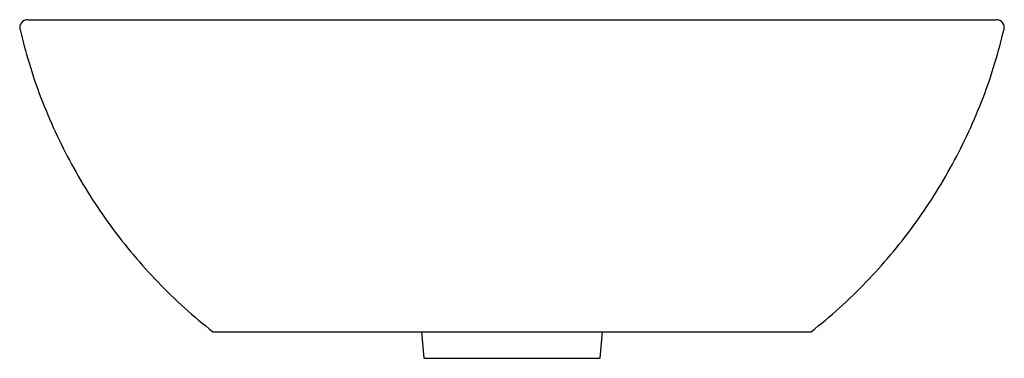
# Model space of a CAD drawing. Header units: millimetres. Extents: x 4149.335 to 4149.713, y 2397.29 to 2397.42.
import ezdxf

# ---------------------------------------------------------------- set-up
doc = ezdxf.new("R2010")
doc.units = ezdxf.units.MM
doc.layers.add('SANINDUSA', color=3, linetype='Continuous')

msp = doc.modelspace()

# ---------------------------------------------------------------- linework, layer by layer
at = {"layer": 'SANINDUSA'}
for p, q in [((4149.409212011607, 2397.299791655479), (4149.639212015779, 2397.299791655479)), ((4149.489396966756, 2397.299791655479), (4149.490286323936, 2397.289626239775)), ((4149.55813770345, 2397.289626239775), (4149.559027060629, 2397.299791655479)), ((4149.490286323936, 2397.289626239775), (4149.524212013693, 2397.289626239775)), ((4149.524212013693, 2397.289626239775), (4149.55813770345, 2397.289626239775))]:
    msp.add_line(p, q, dxfattribs=at)
for centre, radius, start, end in [((4149.337972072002, 2397.416791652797), 0.003000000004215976, 89.99998603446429, 193.9423026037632), ((4149.710451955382, 2397.416791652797), 0.003000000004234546, 346.5723559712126, 90.0000139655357)]:
    msp.add_arc(centre, radius, start, end, dxfattribs=at)
for points, knots in [([(4149.338150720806, 2397.419791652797), (4149.338108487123, 2397.419791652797), (4149.33795712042, 2397.419791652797), (4149.33908469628, 2397.419791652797), (4149.341529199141, 2397.419791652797), (4149.345309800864, 2397.419791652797), (4149.350291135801, 2397.419791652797), (4149.35648663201, 2397.419791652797), (4149.363892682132, 2397.419791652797), (4149.372444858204, 2397.419791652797), (4149.382041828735, 2397.419791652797), (4149.392662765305, 2397.419791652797), (4149.404286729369, 2397.419791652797), (4149.416832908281, 2397.419791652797), (4149.430141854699, 2397.419791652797), (4149.444114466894, 2397.419791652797), (4149.458685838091, 2397.419791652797), (4149.473752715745, 2397.419791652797), (4149.489185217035, 2397.419791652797), (4149.502837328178, 2397.419791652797), (4149.514530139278, 2397.419791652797), (4149.520984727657, 2397.419791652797), (4149.524212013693, 2397.419791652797)], [0, 0, 0, 0, 0.0207927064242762, 0.07452164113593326, 0.1273587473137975, 0.180381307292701, 0.2334066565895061, 0.2862475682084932, 0.339607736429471, 0.3931535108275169, 0.4467003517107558, 0.5000619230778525, 0.554161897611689, 0.6084549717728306, 0.6627469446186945, 0.7168453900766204, 0.7709699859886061, 0.8252930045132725, 0.8796130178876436, 0.9337334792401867, 0.9668668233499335, 1, 1, 1, 1]), ([(4149.524212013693, 2397.419791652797), (4149.527439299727, 2397.419791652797), (4149.533893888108, 2397.419791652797), (4149.545586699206, 2397.419791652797), (4149.55923881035, 2397.419791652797), (4149.57467131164, 2397.419791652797), (4149.589738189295, 2397.419791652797), (4149.60430956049, 2397.419791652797), (4149.618282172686, 2397.419791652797), (4149.6315911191, 2397.419791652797), (4149.644137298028, 2397.419791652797), (4149.655761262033, 2397.419791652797), (4149.666382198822, 2397.419791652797), (4149.675979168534, 2397.419791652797), (4149.684531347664, 2397.419791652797), (4149.691937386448, 2397.419791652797), (4149.698132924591, 2397.419791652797), (4149.703114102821, 2397.419791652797), (4149.706895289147, 2397.419791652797), (4149.709337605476, 2397.419791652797), (4149.71046259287, 2397.419791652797), (4149.710315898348, 2397.419791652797), (4149.710276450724, 2397.419791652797)], [0, 0, 0, 0, 0.03316734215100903, 0.06633485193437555, 0.1205111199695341, 0.174887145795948, 0.2292661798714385, 0.2834465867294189, 0.3376008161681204, 0.3919487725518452, 0.4462978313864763, 0.5004535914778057, 0.5538701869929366, 0.6074722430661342, 0.6610732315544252, 0.7144884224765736, 0.7673838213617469, 0.8204638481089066, 0.8735410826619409, 0.9264326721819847, 0.9802170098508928, 1, 1, 1, 1]), ([(4149.335091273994, 2397.416063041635), (4149.336184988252, 2397.41175901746), (4149.338441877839, 2397.402877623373), (4149.343003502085, 2397.389765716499), (4149.348461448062, 2397.376730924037), (4149.354789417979, 2397.36412435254), (4149.361935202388, 2397.351980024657), (4149.369881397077, 2397.340341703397), (4149.378596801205, 2397.329244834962), (4149.388070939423, 2397.318748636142), (4149.398224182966, 2397.308825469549), (4149.405543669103, 2397.302807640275), (4149.409212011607, 2397.299791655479)], [0, 0, 0, 0, 0.09480320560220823, 0.1956273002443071, 0.2961283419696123, 0.3964225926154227, 0.4966203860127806, 0.5968291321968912, 0.6971566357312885, 0.7977141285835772, 0.8986194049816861, 1, 1, 1, 1]), ([(4149.639212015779, 2397.299791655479), (4149.642880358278, 2397.302807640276), (4149.650199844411, 2397.308825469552), (4149.660353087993, 2397.318748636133), (4149.669827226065, 2397.329244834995), (4149.678542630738, 2397.340341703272), (4149.686488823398, 2397.351980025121), (4149.693634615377, 2397.364124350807), (4149.699962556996, 2397.376730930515), (4149.705420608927, 2397.389765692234), (4149.709986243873, 2397.402890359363), (4149.712246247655, 2397.411784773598), (4149.713343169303, 2397.416101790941)], [0, 0, 0, 0, 0.1013516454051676, 0.2022281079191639, 0.3027568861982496, 0.4030557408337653, 0.5032358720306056, 0.6034050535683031, 0.7036706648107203, 0.8041430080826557, 0.9049383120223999, 1, 1, 1, 1])]:
    msp.add_open_spline(points, degree=3, knots=knots, dxfattribs=at)

doc.saveas('drawing.dxf')
